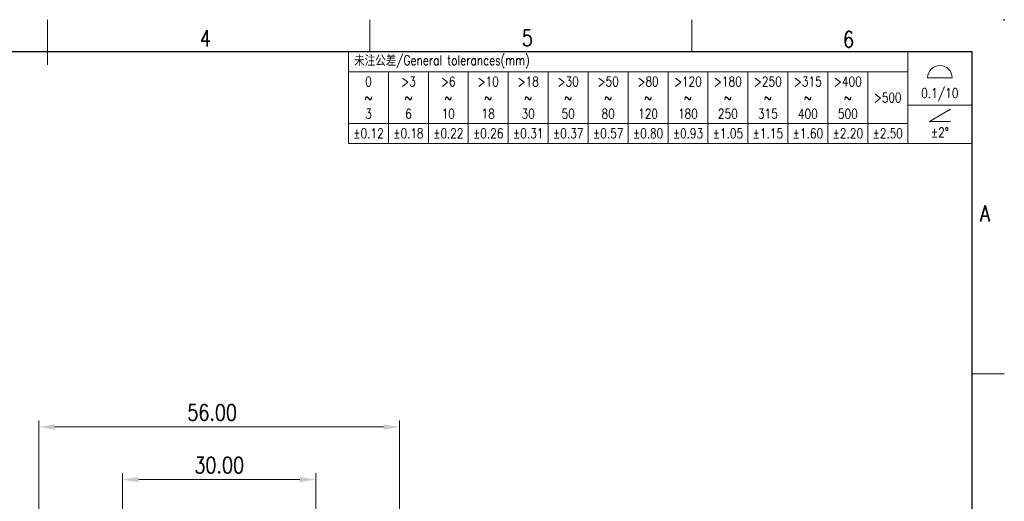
# Model space of a CAD drawing. Header units: inches. Extents: x 10161 to 10458, y -1741 to -1531.
# Tile 15 of 15: x 10305 to 10458, y -1606 to -1531. Entities that reach past the tile are written whole.
import ezdxf
from ezdxf.enums import TextEntityAlignment as Align

# ---------------------------------------------------------------- set-up
doc = ezdxf.new("R2010")
doc.units = ezdxf.units.IN
doc.header["$MEASUREMENT"] = 0
doc.layers.get('0').update_dxf_attribs({"lineweight": 30})
for name, color, linetype, lineweight in [('TEXT', 6, 'Continuous', 13), ('尺寸线', 3, 'Continuous', 13), ('轮廓线', 7, 'Continuous', 30)]:
    doc.layers.add(name, color=color, linetype=linetype, lineweight=lineweight)
doc.styles.add('romans-V1.1', font='romans.shx', dxfattribs={"width": 0.8})
doc.styles.add('Romans-高1.8', font='romans.shx', dxfattribs={"width": 0.8, "height": 1.8})
doc.styles.add('romans-高2.5', font='romans.shx', dxfattribs={"width": 0.8, "height": 2.5})
doc.styles.add('romans-高3.5', font='romans.shx', dxfattribs={"width": 0.8, "height": 3.5})
doc.styles.add('宋体-高2.5', font='txt', dxfattribs={"width": 0.8, "height": 2.5})
doc.dimstyles.new('A4_0.5-Rev.1.1', dxfattribs={"dimtxt": 2.5, "dimasz": 2.5, "dimexe": 1, "dimexo": 0.3, "dimgap": 1, "dimtad": 1, "dimzin": 1, "dimdsep": 46, "dimtxsty": 'romans-高2.5', "dimcen": 1, "dimclrd": 256, "dimclre": 256, "dimclrt": 256, "dimadec": 1, "dimazin": 0, "dimtfac": 1, "dimtmove": 0, "dimatfit": 3, "dimfxl": 1, "dimtolj": 1, "dimtzin": 0, "dimlwd": -1, "dimlwe": -1, "dimarcsym": 0})

# ---------------------------------------------------------------- blocks, each defined once
blk = doc.blocks.new('*T10')
at = {"layer": '尺寸线', "color": 0, "lineweight": -2}
for p, q in [((0, 0), (6.2, 0)), ((0, 0), (0, -3.1)), ((6.2, 0), (12.4, 0)), ((12.4, 0), (18.6, 0)), ((18.6, 0), (24.8, 0)), ((24.8, 0), (31, 0)), ((31, 0), (37.2, 0)), ((37.2, 0), (43.4, 0)), ((43.4, 0), (49.6, 0)), ((49.6, 0), (55.8, 0)), ((55.8, 0), (62, 0)), ((62, 0), (68.2, 0)), ((68.2, 0), (74.4, 0)), ((74.4, 0), (80.6, 0)), ((80.6, 0), (86.8, 0)), ((86.8, 0), (96.8, 0)), ((86.8, 0), (86.8, -3.1)), ((96.8, 0), (96.8, -3.1)), ((0, -3.1), (6.2, -3.1)), ((0, -3.1), (0, -5.91)), ((6.2, -3.1), (12.4, -3.1)), ((6.2, -3.1), (6.2, -5.91)), ((12.4, -3.1), (18.6, -3.1)), ((12.4, -3.1), (12.4, -5.91)), ((18.6, -3.1), (24.8, -3.1)), ((18.6, -3.1), (18.6, -5.91)), ((24.8, -3.1), (31, -3.1)), ((24.8, -3.1), (24.8, -5.91)), ((31, -3.1), (37.2, -3.1)), ((31, -3.1), (31, -5.91)), ((37.2, -3.1), (43.4, -3.1)), ((37.2, -3.1), (37.2, -5.91)), ((43.4, -3.1), (49.6, -3.1)), ((43.4, -3.1), (43.4, -5.91)), ((49.6, -3.1), (55.8, -3.1)), ((49.6, -3.1), (49.6, -5.91)), ((55.8, -3.1), (62, -3.1)), ((55.8, -3.1), (55.8, -5.91)), ((62, -3.1), (68.2, -3.1)), ((62, -3.1), (62, -5.91)), ((68.2, -3.1), (74.4, -3.1)), ((68.2, -3.1), (68.2, -5.91)), ((74.4, -3.1), (80.6, -3.1)), ((74.4, -3.1), (74.4, -5.91)), ((80.6, -3.1), (86.8, -3.1)), ((80.6, -3.1), (80.6, -5.91)), ((86.8, -3.1), (86.8, -5.91)), ((96.8, -3.1), (96.8, -5.91)), ((0, -5.91), (0, -8.29)), ((6.2, -5.91), (6.2, -8.29)), ((12.4, -5.91), (12.4, -8.29)), ((18.6, -5.91), (18.6, -8.29)), ((24.8, -5.91), (24.8, -8.29)), ((31, -5.91), (31, -8.29)), ((37.2, -5.91), (37.2, -8.29)), ((43.4, -5.91), (43.4, -8.29)), ((49.6, -5.91), (49.6, -8.29)), ((55.8, -5.91), (55.8, -8.29)), ((62, -5.91), (62, -8.29)), ((68.2, -5.91), (68.2, -8.29)), ((74.4, -5.91), (74.4, -8.29)), ((80.6, -5.91), (80.6, -8.29)), ((86.8, -5.91), (86.8, -8.29)), ((96.8, -5.91), (96.8, -8.29)), ((0, -8.29), (0, -11.1)), ((6.2, -8.29), (6.2, -11.1)), ((12.4, -8.29), (12.4, -11.1)), ((18.6, -8.29), (18.6, -11.1)), ((24.8, -8.29), (24.8, -11.1)), ((31, -8.29), (31, -11.1)), ((37.2, -8.29), (37.2, -11.1)), ((43.4, -8.29), (43.4, -11.1)), ((49.6, -8.29), (49.6, -11.1)), ((55.8, -8.29), (55.8, -11.1)), ((62, -8.29), (62, -11.1)), ((68.2, -8.29), (68.2, -11.1)), ((74.4, -8.29), (74.4, -11.1)), ((80.6, -8.29), (80.6, -11.1)), ((86.8, -8.29), (96.8, -8.29)), ((86.8, -8.29), (86.8, -11.1)), ((96.8, -8.29), (96.8, -11.1)), ((0, -11.1), (6.2, -11.1)), ((0, -11.1), (0, -14.2)), ((6.2, -11.1), (12.4, -11.1)), ((6.2, -11.1), (6.2, -14.2)), ((12.4, -11.1), (18.6, -11.1)), ((12.4, -11.1), (12.4, -14.2)), ((18.6, -11.1), (24.8, -11.1)), ((18.6, -11.1), (18.6, -14.2)), ((24.8, -11.1), (31, -11.1)), ((24.8, -11.1), (24.8, -14.2)), ((31, -11.1), (37.2, -11.1)), ((31, -11.1), (31, -14.2)), ((37.2, -11.1), (43.4, -11.1)), ((37.2, -11.1), (37.2, -14.2)), ((43.4, -11.1), (49.6, -11.1)), ((43.4, -11.1), (43.4, -14.2)), ((49.6, -11.1), (55.8, -11.1)), ((49.6, -11.1), (49.6, -14.2)), ((55.8, -11.1), (62, -11.1)), ((55.8, -11.1), (55.8, -14.2)), ((62, -11.1), (68.2, -11.1)), ((62, -11.1), (62, -14.2)), ((68.2, -11.1), (74.4, -11.1)), ((68.2, -11.1), (68.2, -14.2)), ((74.4, -11.1), (80.6, -11.1)), ((74.4, -11.1), (74.4, -14.2)), ((80.6, -11.1), (86.8, -11.1)), ((80.6, -11.1), (80.6, -14.2)), ((86.8, -11.1), (86.8, -14.2)), ((96.8, -11.1), (96.8, -14.2)), ((0, -14.2), (6.2, -14.2)), ((6.2, -14.2), (12.4, -14.2)), ((12.4, -14.2), (18.6, -14.2)), ((18.6, -14.2), (24.8, -14.2)), ((24.8, -14.2), (31, -14.2)), ((31, -14.2), (37.2, -14.2)), ((37.2, -14.2), (43.4, -14.2)), ((43.4, -14.2), (49.6, -14.2)), ((49.6, -14.2), (55.8, -14.2)), ((55.8, -14.2), (62, -14.2)), ((62, -14.2), (68.2, -14.2)), ((68.2, -14.2), (74.4, -14.2)), ((74.4, -14.2), (80.6, -14.2)), ((80.6, -14.2), (86.8, -14.2)), ((86.8, -14.2), (96.8, -14.2))]:
    blk.add_line(p, q, dxfattribs=at)
at = {"layer": '尺寸线', "color": 3, "char_height": 1.5, "style": 'romans-高2.5'}
for s, insert, width, attachment_point in [('{\\fSimSun|b0|i0|c134|p2;\\C256; 未注公差\\Fromans|c134;/General tolerances(mm)}', (0.06, -1.55), 86.68, 4), ('{\\C256;\\P\\P0.1/10}', (91.8, -4.15), 9.88, 5)]:
    blk.add_mtext(s, dxfattribs=dict(at, insert=insert, width=width, attachment_point=attachment_point))
at = {"layer": '尺寸线', "char_height": 1.5, "attachment_point": 5}
for s, insert, width, style in [('0\\P~\\P3', (3.1, -7.1), 6.08, 'romans-高2.5'), ('>3\\P~\\P6', (9.3, -7.1), 6.08, 'romans-高2.5'), ('>6\\P~\\P10', (15.5, -7.1), 6.08, 'romans-高2.5'), ('>10\\P~\\P18', (21.7, -7.1), 6.08, 'romans-高2.5'), ('>18\\P~\\P30', (27.9, -7.1), 6.08, 'romans-高2.5'), ('>30\\P~\\P50', (34.1, -7.1), 6.08, 'romans-高2.5'), ('>50\\P~\\P80', (40.3, -7.1), 6.08, 'romans-高2.5'), ('>80\\P~\\P120', (46.5, -7.1), 6.08, 'romans-高2.5'), ('>120\\P~\\P180', (52.7, -7.1), 6.08, 'romans-高2.5'), ('>180\\P~\\P250', (58.9, -7.1), 6.08, 'romans-高2.5'), ('>250\\P~\\P315', (65.1, -7.1), 6.08, 'romans-高2.5'), ('>315\\P~\\P400', (71.3, -7.1), 6.08, 'romans-高2.5'), ('>400\\P~\\P500', (77.5, -7.1), 6.08, 'romans-高2.5'), ('>500', (83.7, -7.1), 6.08, 'romans-高2.5'), ('±0.12', (3.1, -12.65), 6.08, 'Romans-高1.8'), ('±0.18', (9.3, -12.65), 6.08, 'romans-V1.1'), ('±0.22', (15.5, -12.65), 6.08, 'romans-V1.1'), ('±0.26', (21.7, -12.65), 6.08, 'romans-V1.1'), ('±0.31', (27.9, -12.65), 6.08, 'romans-V1.1'), ('±0.37', (34.1, -12.65), 6.08, 'romans-V1.1'), ('±0.57', (40.3, -12.65), 6.08, 'romans-V1.1'), ('±0.80', (46.5, -12.65), 6.08, 'romans-V1.1'), ('±0.93', (52.7, -12.65), 6.08, 'romans-V1.1'), ('±1.05', (58.9, -12.65), 6.08, 'romans-V1.1'), ('±1.15', (65.1, -12.65), 6.08, 'romans-V1.1'), ('±1.60', (71.3, -12.65), 6.08, 'romans-V1.1'), ('±2.20', (77.5, -12.65), 6.08, 'romans-V1.1'), ('±2.50', (83.7, -12.65), 6.08, 'romans-V1.1'), ('\\P±2%%D', (91.8, -11.25), 9.88, 'romans-V1.1')]:
    blk.add_mtext(s, dxfattribs=dict(at, insert=insert, width=width, style=style))
blk = doc.blocks.new('DIN16742-TG6(NW)Rev.1.1')
at = {"layer": '尺寸线'}
for p, q in [((89.9, 10.18), (93.7, 10.18)), ((90.17, 3.41), (93.43, 5.3)), ((93.43, 3.41), (90.17, 3.41))]:
    blk.add_line(p, q, dxfattribs=at)
blk.add_arc((91.8, 10.18), 1.9, 0, 180, dxfattribs=at)
blk.add_blockref('*T10', (0, 14.2))
blk = doc.blocks.new('FOR-1754 Rev.1.1-A4客户图')
at = {"layer": 'TEXT'}
for p, q in [((-93.5, 200), (-93.5, 205)), ((-43.5, 200), (-43.5, 205)), ((0, 150), (5, 150))]:
    blk.add_line(p, q, dxfattribs=at)
at = {"layer": '尺寸线'}
blk.add_line((-143.5, 198), (-143.5, 205), dxfattribs=at)
at = {"layer": '轮廓线'}
blk.add_lwpolyline([(-74.67, 0), (0, 0), (0, 200), (-287, 200)], dxfattribs=at)
blk.add_point((5, 205), dxfattribs=at)
at = {"layer": 'TEXT', "style": 'romans-高2.5', "width": 0.8}
for s, p in [('4', (-119.85, 200.85)), ('5', (-69.88, 200.92)), ('6', (-20.04, 200.7)), ('A', (1.24, 173.66))]:
    blk.add_text(s, height=2.5, dxfattribs=at).set_placement(p)
at = {"layer": '尺寸线', "width": 0.8}
for tag, height, style, p in [('/', 2.5, 'romans-高2.5', (-94.89, 30.44)), ('/', 2.5, 'romans-高2.5', (-96.71, 25.38)), ('/', 2.5, 'romans-高2.5', (-102.11, 20.6)), ('15EDGKNM-3.81-XXP-1Y-1000A(H)', 3.5, 'romans-高3.5', (-40.89, 11.73)), ('CENGMZ_2018.10.18', 2.5, 'romans-高2.5', (-97.54, 6.17)), ('15EDGKNM-3.5-C04', 2.5, 'romans-高2.5', (-47.36, 6.2)), ('T0-1', 2.5, 'romans-高2.5', (-5.69, 6.17)), ('2:1', 2.5, 'romans-高2.5', (-23.28, 1.2)), ('1/1', 2.5, 'romans-高2.5', (-5.77, 1.37))]:
    blk.add_attdef(tag, text='', height=height, dxfattribs=dict(at, style=style)).set_placement(p, align=Align.CENTER)
at = {"layer": '尺寸线', "style": '宋体-高2.5', "width": 0.8}
blk.add_attdef('/', text='', height=2.5, dxfattribs=at).set_placement((-55.64, 31.97), align=Align.MIDDLE_LEFT)
blk = doc.blocks.new('*D8')
at = {"layer": 'Defpoints', "color": 0}
for p in [(10351.22, -1602.29), (10321.22, -1623.33), (10351.22, -1623.33)]:
    blk.add_point(p, dxfattribs=at)
at = {"layer": '尺寸线'}
for p, q in [((10321.22, -1623.03), (10321.22, -1601.29)), ((10351.22, -1623.03), (10351.22, -1601.29)), ((10323.72, -1602.29), (10348.72, -1602.29))]:
    blk.add_line(p, q, dxfattribs=at)
for points in [[(10323.72, -1601.87), (10323.72, -1602.71), (10321.22, -1602.29)], [(10348.72, -1601.87), (10348.72, -1602.71), (10351.22, -1602.29)]]:
    blk.add_solid(points, dxfattribs=at)
at = {"layer": '尺寸线', "insert": (10336.22, -1600.04), "char_height": 2.5, "attachment_point": 5, "style": 'romans-高2.5'}
blk.add_mtext('\\A1;30.00', dxfattribs=at)
blk = doc.blocks.new('*D5')
at = {"layer": 'Defpoints', "color": 0}
for p in [(10364.22, -1594.11), (10308.22, -1650.11), (10364.22, -1650.11)]:
    blk.add_point(p, dxfattribs=at)
at = {"layer": '尺寸线'}
for p, q in [((10308.22, -1649.81), (10308.22, -1593.11)), ((10364.22, -1649.81), (10364.22, -1593.11)), ((10310.72, -1594.11), (10361.72, -1594.11))]:
    blk.add_line(p, q, dxfattribs=at)
for points in [[(10310.72, -1593.7), (10310.72, -1594.53), (10308.22, -1594.11)], [(10361.72, -1593.7), (10361.72, -1594.53), (10364.22, -1594.11)]]:
    blk.add_solid(points, dxfattribs=at)
at = {"layer": '尺寸线', "insert": (10335.12, -1591.86), "char_height": 2.5, "attachment_point": 5, "style": 'romans-高2.5'}
blk.add_mtext('\\A1;56.00', dxfattribs=at)

msp = doc.modelspace()

# ---------------------------------------------------------------- block references
msp.add_blockref('FOR-1754 Rev.1.1-A4客户图', (10453.081, -1735.876))
at = {"layer": '尺寸线'}
msp.add_blockref('DIN16742-TG6(NW)Rev.1.1', (10356.281, -1550.076), dxfattribs=at)

# ---------------------------------------------------------------- dimensions: what is measured, and where the dimension line sits
for base, p1, p2, picture, middle in [((10364.22, -1594.112), (10308.22, -1650.111), (10364.22, -1650.111), '*D5', (10335.119, -1594.112)), ((10351.22, -1602.289), (10321.22, -1623.329), (10351.22, -1623.329), '*D8', (10336.22, -1602.289))]:
    dim = msp.add_linear_dim(base=base, p1=p1, p2=p2, dimstyle='A4_0.5-Rev.1.1', dxfattribs=at)
    dim.commit()
    dim.dimension.update_dxf_attribs({"geometry": picture, "text_midpoint": middle, "dimtype": 160})

doc.saveas('drawing.dxf')
